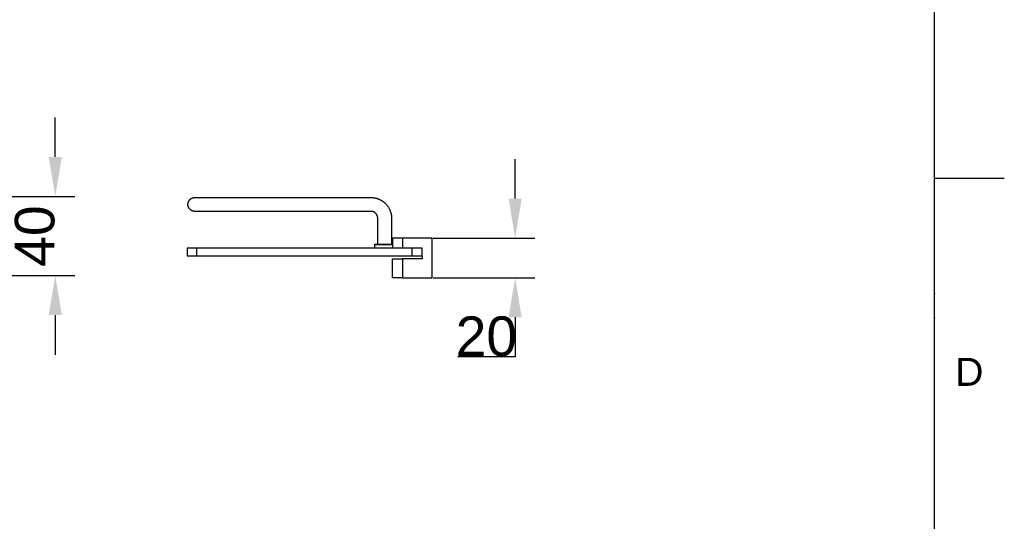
# Model space of a CAD drawing. Header units: millimetres. Extents: x 580 to 2065, y -13 to 1037.
# Tile 12 of 13: x 1567 to 2065, y 240 to 494. Entities that reach past the tile are written whole.
import ezdxf

# ---------------------------------------------------------------- set-up
doc = ezdxf.new("R2010")
doc.units = ezdxf.units.MM
doc.header["$LTSCALE"] = 0.1
for name, color, linetype in [('DEFAULT', 7, 'Continuous'), ('INLINE', 3, 'Continuous'), ('OUTLINE', 2, 'Continuous')]:
    doc.layers.add(name, color=color, linetype=linetype)
doc.styles.add('ARIAL', font='arial_0.ttf')
doc.styles.get("Standard").update_dxf_attribs({"font": 'arial_0.ttf'})
doc.dimstyles.new('DIMENSION STYLE 01', dxfattribs={"dimtxt": 20, "dimasz": 20, "dimexe": 10, "dimexo": 0.5, "dimgap": 0.09, "dimtad": 1, "dimtoh": 1, "dimdec": 0, "dimzin": 0, "dimdsep": 46, "dimtxsty": 'ARIAL', "dimcen": 0.5, "dimadec": 1, "dimazin": 0, "dimtfac": 1, "dimtdec": 4, "dimtofl": 0, "dimtmove": 0, "dimatfit": 3, "dimfxl": 1, "dimtolj": 1, "dimtzin": 0, "dimarcsym": 0})

# ---------------------------------------------------------------- blocks, each defined once
blk = doc.blocks.new('*D44')
at = {"layer": 'DEFAULT', "color": 0, "lineweight": -2, "transparency": 16777216}
for p, q in [((1584.53, 424.51), (1584.53, 444.51)), ((1479.58, 404.51), (1594.53, 404.51)), ((1424.3, 364.54), (1594.53, 364.54)), ((1584.53, 344.54), (1584.53, 324.54))]:
    blk.add_line(p, q, dxfattribs=at)
at = {"layer": 'DEFAULT', "color": 0, "transparency": 16777216}
for points in [[(1581.2, 424.51), (1587.87, 424.51), (1584.53, 404.51)], [(1581.2, 344.54), (1587.87, 344.54), (1584.53, 364.54)]]:
    blk.add_solid(points, dxfattribs=at)
at = {"layer": 'Defpoints', "color": 0, "transparency": 16777216}
for p in [(1479.08, 404.51), (1584.53, 404.51), (1423.8, 364.54)]:
    blk.add_point(p, dxfattribs=at)
at = {"layer": 'DEFAULT', "color": 0, "transparency": 16777216, "insert": (1574.23, 384.52), "char_height": 20, "attachment_point": 5, "rotation": 90, "style": 'ARIAL'}
blk.add_mtext('\\A1;40', dxfattribs=at)
blk = doc.blocks.new('*D47')
at = {"layer": 'DEFAULT', "color": 0, "lineweight": -2, "transparency": 16777216}
for p, q in [((1817.22, 403.46), (1817.22, 423.46)), ((1775.7, 383.46), (1827.22, 383.46)), ((1775.7, 363.46), (1827.22, 363.46)), ((1817.22, 343.46), (1817.22, 323.46)), ((1817.22, 323.46), (1788.21, 323.46))]:
    blk.add_line(p, q, dxfattribs=at)
at = {"layer": 'DEFAULT', "color": 0, "transparency": 16777216}
for points in [[(1813.88, 403.46), (1820.55, 403.46), (1817.22, 383.46)], [(1813.88, 343.46), (1820.55, 343.46), (1817.22, 363.46)]]:
    blk.add_solid(points, dxfattribs=at)
at = {"layer": 'Defpoints', "color": 0, "transparency": 16777216}
for p in [(1775.2, 383.46), (1775.2, 363.46), (1817.22, 363.46)]:
    blk.add_point(p, dxfattribs=at)
at = {"layer": 'DEFAULT', "color": 0, "transparency": 16777216, "insert": (1802.67, 333.76), "char_height": 20, "attachment_point": 5, "style": 'ARIAL'}
blk.add_mtext('\\A1;20', dxfattribs=at)

msp = doc.modelspace()

# ---------------------------------------------------------------- linework, layer by layer
for p, q in [((2029.35, 22.08), (2029.35, 1001.37)), ((2029.35, 413.8), (2064.71, 413.8))]:
    msp.add_line(p, q)
for p in [(2029.35, 413.8), (2029.35, 355.44), (2029.35, 342.94)]:
    msp.add_point(p)
at = {"layer": 'INLINE'}
for p, q in [((1653.32, 403.49), (1653.4, 403.54)), ((1653.4, 403.54), (1653.48, 403.58)), ((1653.48, 403.58), (1653.56, 403.62)), ((1653.56, 403.62), (1653.63, 403.66)), ((1653.63, 403.66), (1653.71, 403.7)), ((1653.71, 403.7), (1653.79, 403.73)), ((1653.79, 403.73), (1653.88, 403.77)), ((1653.88, 403.77), (1653.96, 403.8)), ((1653.96, 403.8), (1654.04, 403.83)), ((1654.04, 403.83), (1654.12, 403.85)), ((1654.12, 403.85), (1654.2, 403.88)), ((1654.2, 403.88), (1654.28, 403.9)), ((1654.28, 403.9), (1654.36, 403.92)), ((1654.36, 403.92), (1654.45, 403.94)), ((1654.45, 403.94), (1654.53, 403.95)), ((1654.53, 403.95), (1654.61, 403.97)), ((1654.61, 403.97), (1654.69, 403.98)), ((1654.69, 403.98), (1654.77, 403.99)), ((1654.77, 403.99), (1654.85, 404)), ((1654.85, 404), (1654.93, 404)), ((1654.93, 404), (1655.01, 404.01)), ((1655.01, 404.01), (1655.09, 404.01)), ((1655.09, 404.01), (1744.14, 404.01)), ((1655.23, 404.01), (1655.27, 404.01)), ((1743.77, 404.01), (1744.69, 404)), ((1744.14, 404.01), (1744.63, 404)), ((1744.63, 404), (1744.8, 403.99)), ((1744.8, 403.99), (1744.98, 403.98)), ((1744.98, 403.98), (1745.2, 403.97)), ((1745.2, 403.97), (1745.41, 403.94)), ((1745.41, 403.94), (1745.63, 403.91)), ((1745.63, 403.91), (1745.85, 403.88)), ((1745.85, 403.88), (1746.05, 403.85)), ((1746.05, 403.85), (1746.26, 403.81)), ((1746.26, 403.81), (1746.46, 403.77)), ((1746.46, 403.77), (1746.66, 403.72)), ((1746.66, 403.72), (1746.87, 403.67)), ((1746.87, 403.67), (1747.07, 403.61)), ((1747.07, 403.61), (1747.27, 403.55)), ((1747.27, 403.55), (1747.47, 403.49)), ((1651.66, 400.59), (1651.67, 400.67)), ((1651.66, 400.51), (1651.66, 400.59)), ((1651.66, 400.51), (1651.66, 400.54)), ((1651.66, 400.44), (1651.66, 400.51)), ((1651.67, 400.36), (1651.66, 400.44)), ((1651.67, 400.75), (1651.68, 400.83)), ((1651.67, 400.67), (1651.67, 400.75)), ((1651.67, 400.28), (1651.67, 400.36)), ((1651.68, 400.2), (1651.67, 400.28)), ((1651.68, 400.83), (1651.69, 400.91)), ((1651.69, 400.12), (1651.68, 400.2)), ((1651.69, 400.91), (1651.7, 400.99)), ((1651.7, 400.04), (1651.69, 400.12)), ((1651.7, 400.99), (1651.71, 401.07)), ((1651.71, 399.96), (1651.7, 400.04)), ((1651.71, 401.07), (1651.72, 401.15)), ((1651.72, 399.88), (1651.71, 399.96)), ((1651.72, 401.15), (1651.74, 401.23)), ((1651.74, 399.79), (1651.72, 399.88)), ((1651.73, 401.17), (1651.75, 401.28)), ((1651.74, 401.23), (1651.76, 401.31)), ((1651.76, 399.71), (1651.74, 399.79)), ((1651.76, 401.31), (1651.78, 401.39)), ((1651.78, 399.63), (1651.76, 399.71)), ((1651.78, 401.39), (1651.8, 401.48)), ((1651.8, 399.55), (1651.78, 399.63)), ((1651.8, 401.48), (1651.82, 401.56)), ((1651.82, 399.47), (1651.8, 399.55)), ((1651.82, 401.56), (1651.85, 401.64)), ((1651.85, 399.39), (1651.82, 399.47)), ((1651.85, 401.64), (1651.88, 401.72)), ((1651.88, 399.31), (1651.85, 399.39)), ((1651.87, 401.7), (1651.89, 401.75)), ((1651.88, 401.72), (1651.91, 401.8)), ((1651.91, 399.22), (1651.88, 399.31)), ((1651.89, 401.75), (1651.93, 401.85)), ((1651.91, 401.8), (1651.94, 401.88)), ((1651.94, 399.14), (1651.91, 399.22)), ((1651.93, 401.85), (1651.95, 401.91)), ((1651.94, 401.88), (1651.98, 401.96)), ((1651.98, 399.06), (1651.94, 399.14)), ((1651.97, 399.08), (1651.95, 399.13)), ((1652.02, 398.98), (1651.97, 399.07)), ((1651.98, 401.96), (1652.01, 402.04)), ((1652.01, 398.98), (1651.98, 399.06)), ((1652.01, 402.04), (1652.05, 402.12)), ((1652.05, 398.91), (1652.01, 398.98)), ((1652.04, 398.93), (1652.02, 398.98)), ((1652.05, 402.12), (1652.1, 402.2)), ((1652.05, 402.11), (1652.07, 402.15)), ((1652.1, 398.83), (1652.05, 398.91)), ((1652.07, 402.15), (1652.1, 402.2)), ((1652.1, 402.2), (1652.14, 402.28)), ((1652.14, 398.75), (1652.1, 398.83)), ((1652.14, 402.28), (1652.19, 402.35)), ((1652.19, 398.67), (1652.14, 398.75)), ((1652.19, 402.35), (1652.23, 402.43)), ((1652.23, 398.6), (1652.19, 398.67)), ((1652.23, 398.6), (1652.21, 398.64)), ((1652.23, 402.43), (1652.28, 402.5)), ((1652.28, 398.52), (1652.23, 398.6)), ((1652.28, 398.53), (1652.24, 398.59)), ((1652.28, 402.5), (1652.34, 402.58)), ((1652.34, 402.58), (1652.39, 402.65)), ((1652.39, 402.65), (1652.45, 402.72)), ((1652.45, 402.72), (1652.5, 402.79)), ((1652.5, 402.79), (1652.56, 402.86)), ((1652.56, 402.86), (1652.63, 402.92)), ((1652.63, 402.92), (1652.69, 402.99)), ((1652.65, 402.95), (1652.77, 403.07)), ((1652.69, 402.99), (1652.75, 403.05)), ((1652.7, 403), (1652.71, 403.01)), ((1652.75, 403.05), (1652.82, 403.11)), ((1652.77, 403.07), (1652.83, 403.12)), ((1652.82, 403.11), (1652.89, 403.17)), ((1652.83, 403.12), (1652.85, 403.14)), ((1652.89, 403.17), (1652.96, 403.23)), ((1652.89, 403.18), (1652.94, 403.21)), ((1652.96, 403.23), (1653.03, 403.29)), ((1653.02, 403.28), (1653.02, 403.28)), ((1653.03, 403.29), (1653.1, 403.34)), ((1653.1, 403.34), (1653.17, 403.39)), ((1653.17, 403.39), (1653.25, 403.44)), ((1653.25, 403.44), (1653.32, 403.49)), ((1747.47, 403.49), (1747.66, 403.42)), ((1747.66, 403.42), (1747.86, 403.35)), ((1747.86, 403.35), (1748.06, 403.28)), ((1748.06, 403.28), (1748.25, 403.2)), ((1748.25, 403.2), (1748.44, 403.12)), ((1748.44, 403.12), (1748.63, 403.03)), ((1748.63, 403.03), (1748.82, 402.94)), ((1748.82, 402.94), (1749, 402.85)), ((1749, 402.85), (1749.19, 402.75)), ((1749.19, 402.75), (1749.38, 402.65)), ((1749.38, 402.65), (1749.56, 402.54)), ((1749.56, 402.54), (1749.74, 402.43)), ((1749.74, 402.43), (1749.92, 402.32)), ((1749.92, 402.32), (1750.1, 402.2)), ((1750.1, 402.2), (1750.27, 402.08)), ((1750.27, 402.08), (1750.44, 401.96)), ((1750.44, 401.96), (1750.61, 401.83)), ((1750.61, 401.83), (1750.78, 401.7)), ((1750.78, 401.7), (1750.94, 401.56)), ((1750.94, 401.56), (1751.1, 401.43)), ((1751.1, 401.43), (1751.26, 401.28)), ((1751.26, 401.28), (1751.41, 401.14)), ((1751.41, 401.14), (1751.57, 400.99)), ((1751.57, 400.99), (1751.72, 400.84)), ((1751.72, 400.84), (1751.91, 400.64)), ((1751.91, 400.64), (1752.1, 400.43)), ((1752.1, 400.43), (1752.28, 400.22)), ((1752.28, 400.22), (1752.46, 400)), ((1752.46, 400), (1752.63, 399.77)), ((1752.63, 399.77), (1752.79, 399.55)), ((1752.79, 399.55), (1752.95, 399.31)), ((1752.95, 399.31), (1753.1, 399.08)), ((1753.1, 399.08), (1753.24, 398.85)), ((1753.24, 398.85), (1753.37, 398.62)), ((1753.37, 398.62), (1753.5, 398.38)), ((1652.33, 398.46), (1652.28, 398.53)), ((1652.34, 398.45), (1652.28, 398.52)), ((1652.39, 398.38), (1652.34, 398.45)), ((1652.45, 398.31), (1652.39, 398.38)), ((1652.46, 398.28), (1652.4, 398.37)), ((1652.5, 398.24), (1652.45, 398.31)), ((1652.5, 398.25), (1652.46, 398.28)), ((1652.56, 398.17), (1652.5, 398.24)), ((1652.55, 398.18), (1652.5, 398.24)), ((1652.61, 398.12), (1652.55, 398.18)), ((1652.63, 398.1), (1652.56, 398.17)), ((1652.61, 398.12), (1652.61, 398.12)), ((1652.69, 398.04), (1652.63, 398.1)), ((1652.73, 398), (1652.67, 398.06)), ((1652.67, 398.06), (1652.68, 398.05)), ((1652.75, 397.97), (1652.69, 398.04)), ((1652.82, 397.91), (1652.75, 397.97)), ((1652.89, 397.85), (1652.82, 397.91)), ((1652.97, 397.78), (1652.85, 397.88)), ((1652.96, 397.8), (1652.89, 397.85)), ((1652.89, 397.85), (1652.89, 397.85)), ((1653.03, 397.74), (1652.96, 397.8)), ((1652.98, 397.78), (1652.99, 397.77)), ((1653.1, 397.69), (1653.03, 397.74)), ((1653.17, 397.63), (1653.1, 397.69)), ((1653.25, 397.58), (1653.17, 397.63)), ((1653.32, 397.54), (1653.25, 397.58)), ((1653.4, 397.49), (1653.32, 397.54)), ((1653.48, 397.45), (1653.4, 397.49)), ((1653.56, 397.4), (1653.48, 397.45)), ((1653.63, 397.36), (1653.56, 397.4)), ((1653.71, 397.33), (1653.63, 397.36)), ((1653.79, 397.29), (1653.71, 397.33)), ((1653.88, 397.26), (1653.79, 397.29)), ((1653.96, 397.23), (1653.88, 397.26)), ((1654.04, 397.2), (1653.96, 397.23)), ((1654.12, 397.17), (1654.04, 397.2)), ((1654.2, 397.15), (1654.12, 397.17)), ((1654.28, 397.13), (1654.2, 397.15)), ((1654.36, 397.11), (1654.28, 397.13)), ((1654.45, 397.09), (1654.36, 397.11)), ((1654.53, 397.07), (1654.45, 397.09)), ((1654.61, 397.06), (1654.53, 397.07)), ((1654.69, 397.05), (1654.61, 397.06)), ((1654.77, 397.04), (1654.69, 397.05)), ((1654.85, 397.03), (1654.77, 397.04)), ((1654.93, 397.02), (1654.85, 397.03)), ((1655.01, 397.02), (1654.93, 397.02)), ((1655.09, 397.01), (1655.01, 397.02)), ((1743.9, 397.01), (1655.09, 397.01)), ((1655.26, 397.01), (1655.25, 397.01)), ((1744.37, 397.01), (1743.9, 397.01)), ((1744.45, 397), (1744.37, 397.01)), ((1744.51, 397), (1744.45, 397)), ((1744.58, 396.99), (1744.51, 397)), ((1744.65, 396.98), (1744.58, 396.99)), ((1744.71, 396.97), (1744.65, 396.98)), ((1744.85, 396.95), (1744.71, 396.97)), ((1744.91, 396.94), (1744.85, 396.95)), ((1744.98, 396.92), (1744.91, 396.94)), ((1745.04, 396.91), (1744.98, 396.92)), ((1745.11, 396.89), (1745.04, 396.91)), ((1745.17, 396.87), (1745.11, 396.89)), ((1745.24, 396.86), (1745.17, 396.87)), ((1745.3, 396.84), (1745.24, 396.86)), ((1745.36, 396.81), (1745.3, 396.84)), ((1745.42, 396.79), (1745.36, 396.81)), ((1745.48, 396.77), (1745.42, 396.79)), ((1745.57, 396.73), (1745.48, 396.77)), ((1745.65, 396.7), (1745.57, 396.73)), ((1745.74, 396.66), (1745.65, 396.7)), ((1745.82, 396.61), (1745.74, 396.66)), ((1745.9, 396.57), (1745.82, 396.61)), ((1745.98, 396.52), (1745.9, 396.57)), ((1746.06, 396.48), (1745.98, 396.52)), ((1746.14, 396.42), (1746.06, 396.48)), ((1746.22, 396.37), (1746.14, 396.42)), ((1746.3, 396.31), (1746.22, 396.37)), ((1746.38, 396.25), (1746.3, 396.31)), ((1746.45, 396.19), (1746.38, 396.25)), ((1746.52, 396.13), (1746.45, 396.19)), ((1746.59, 396.07), (1746.52, 396.13)), ((1746.66, 396.01), (1746.59, 396.07)), ((1746.72, 395.94), (1746.66, 396.01)), ((1746.76, 395.9), (1746.72, 395.94)), ((1746.8, 395.85), (1746.76, 395.9)), ((1746.84, 395.81), (1746.8, 395.85)), ((1746.88, 395.76), (1746.84, 395.81)), ((1746.92, 395.71), (1746.88, 395.76)), ((1746.96, 395.66), (1746.92, 395.71)), ((1747.03, 395.57), (1746.96, 395.66)), ((1747.1, 395.47), (1747.03, 395.57)), ((1747.17, 395.36), (1747.1, 395.47)), ((1747.23, 395.26), (1747.17, 395.36)), ((1747.29, 395.15), (1747.23, 395.26)), ((1747.35, 395.04), (1747.29, 395.15)), ((1747.37, 394.99), (1747.35, 395.04)), ((1747.4, 394.93), (1747.37, 394.99)), ((1747.42, 394.87), (1747.4, 394.93)), ((1747.45, 394.82), (1747.42, 394.87)), ((1747.47, 394.76), (1747.45, 394.82)), ((1747.49, 394.7), (1747.47, 394.76)), ((1747.52, 394.61), (1747.49, 394.7)), ((1747.55, 394.51), (1747.52, 394.61)), ((1747.58, 394.41), (1747.55, 394.51)), ((1747.61, 394.31), (1747.58, 394.41)), ((1747.63, 394.21), (1747.61, 394.31)), ((1747.65, 394.1), (1747.63, 394.21)), ((1747.66, 394), (1747.65, 394.1)), ((1747.68, 393.9), (1747.66, 394)), ((1747.69, 393.83), (1747.68, 393.9)), ((1747.69, 393.75), (1747.69, 393.83)), ((1747.7, 393.67), (1747.69, 393.75)), ((1747.7, 393.6), (1747.7, 393.67)), ((1747.7, 380.46), (1747.7, 393.6)), ((1753.5, 398.38), (1753.62, 398.15)), ((1753.62, 398.15), (1753.74, 397.89)), ((1753.74, 397.89), (1753.86, 397.63)), ((1753.86, 397.63), (1753.97, 397.36)), ((1753.97, 397.36), (1754.07, 397.09)), ((1754.07, 397.09), (1754.16, 396.82)), ((1754.16, 396.82), (1754.25, 396.55)), ((1754.25, 396.55), (1754.33, 396.27)), ((1754.33, 396.27), (1754.4, 396)), ((1754.4, 396), (1754.46, 395.76)), ((1754.46, 395.76), (1754.51, 395.52)), ((1754.51, 395.52), (1754.55, 395.28)), ((1754.55, 395.28), (1754.59, 395.04)), ((1754.59, 395.04), (1754.61, 394.85)), ((1754.61, 394.85), (1754.64, 394.67)), ((1754.64, 394.67), (1754.67, 394.29)), ((1754.67, 394.29), (1754.68, 394.12)), ((1754.68, 394.12), (1754.69, 393.96)), ((1754.69, 393.96), (1754.7, 393.2)), ((1754.69, 393.79), (1754.7, 393)), ((1754.7, 393.2), (1754.7, 380.46))]:
    msp.add_line(p, q, dxfattribs=at)
at = {"layer": 'OUTLINE'}
for p, q in [((1746.2, 380.21), (1746.21, 380.22)), ((1746.2, 380.2), (1746.2, 380.21)), ((1746.2, 380.21), (1746.2, 380.21)), ((1746.2, 380.19), (1746.2, 380.2)), ((1746.2, 380.18), (1746.2, 380.19)), ((1746.2, 380.17), (1746.2, 380.18)), ((1746.2, 380.18), (1746.2, 380.18)), ((1746.2, 380.16), (1746.2, 380.17)), ((1755.2, 380.16), (1746.2, 380.16)), ((1746.2, 380.16), (1746.2, 380.16)), ((1746.2, 378.46), (1746.2, 380.16)), ((1746.21, 380.25), (1746.22, 380.26)), ((1746.21, 380.24), (1746.21, 380.25)), ((1746.21, 380.25), (1746.21, 380.25)), ((1746.21, 380.23), (1746.21, 380.24)), ((1746.21, 380.22), (1746.21, 380.23)), ((1746.21, 380.23), (1746.21, 380.23)), ((1746.22, 380.27), (1746.22, 380.28)), ((1746.22, 380.28), (1746.23, 380.28)), ((1746.22, 380.26), (1746.22, 380.27)), ((1746.23, 380.29), (1746.23, 380.3)), ((1746.23, 380.3), (1746.24, 380.3)), ((1746.23, 380.28), (1746.23, 380.29)), ((1746.24, 380.31), (1746.24, 380.32)), ((1746.24, 380.32), (1746.25, 380.32)), ((1746.24, 380.3), (1746.24, 380.31)), ((1746.25, 380.32), (1746.25, 380.33)), ((1746.25, 380.33), (1746.26, 380.33)), ((1746.26, 380.34), (1746.27, 380.35)), ((1746.26, 380.33), (1746.26, 380.34)), ((1746.27, 380.35), (1746.28, 380.36)), ((1746.27, 380.35), (1746.27, 380.35)), ((1746.28, 380.36), (1746.29, 380.37)), ((1746.28, 380.36), (1746.28, 380.36)), ((1746.29, 380.37), (1746.29, 380.38)), ((1746.29, 380.38), (1746.3, 380.38)), ((1746.3, 380.38), (1746.3, 380.39)), ((1746.3, 380.39), (1746.31, 380.39)), ((1746.31, 380.39), (1746.32, 380.4)), ((1746.32, 380.4), (1746.32, 380.4)), ((1746.32, 380.4), (1746.33, 380.4)), ((1746.33, 380.4), (1746.33, 380.41)), ((1746.33, 380.41), (1746.34, 380.41)), ((1746.34, 380.41), (1746.35, 380.42)), ((1746.35, 380.42), (1746.35, 380.42)), ((1746.35, 380.42), (1746.36, 380.42)), ((1746.36, 380.42), (1746.37, 380.43)), ((1746.37, 380.43), (1746.37, 380.43)), ((1746.37, 380.43), (1746.38, 380.43)), ((1746.38, 380.43), (1746.39, 380.44)), ((1746.39, 380.44), (1746.4, 380.44)), ((1746.4, 380.44), (1746.4, 380.44)), ((1746.4, 380.44), (1746.41, 380.44)), ((1746.41, 380.44), (1746.42, 380.45)), ((1746.42, 380.45), (1746.42, 380.45)), ((1746.42, 380.45), (1746.43, 380.45)), ((1746.43, 380.45), (1746.44, 380.45)), ((1746.44, 380.45), (1746.44, 380.45)), ((1746.44, 380.45), (1746.45, 380.45)), ((1746.45, 380.45), (1746.46, 380.45)), ((1746.46, 380.45), (1746.47, 380.46)), ((1746.47, 380.46), (1746.47, 380.46)), ((1746.47, 380.46), (1746.48, 380.46)), ((1746.48, 380.46), (1746.49, 380.46)), ((1746.49, 380.46), (1746.49, 380.46)), ((1746.49, 380.46), (1746.5, 380.46)), ((1746.5, 380.46), (1755.2, 380.46)), ((1760.2, 383.46), (1755.2, 383.46)), ((1755.2, 383.46), (1755.2, 378.46)), ((1775.2, 383.46), (1760.2, 383.46)), ((1760.2, 383.46), (1760.2, 378.46)), ((1775.2, 363.46), (1775.2, 383.46)), ((1656.2, 378.46), (1651.2, 378.46)), ((1651.2, 378.46), (1651.2, 374.46)), ((1651.2, 374.46), (1656.2, 374.46)), ((1656.2, 374.46), (1656.2, 378.46)), ((1765.2, 378.46), (1656.2, 378.46)), ((1656.2, 374.46), (1765.2, 374.46)), ((1765.2, 374.46), (1765.2, 378.46)), ((1770.2, 378.46), (1765.2, 378.46)), ((1765.2, 374.46), (1770.2, 374.46)), ((1770.2, 374.46), (1770.2, 378.46)), ((1770.2, 374.46), (1770.2, 372.93)), ((1755.2, 363.46), (1755.2, 372.93)), ((1755.2, 372.93), (1760.2, 372.93)), ((1770.2, 372.93), (1760.2, 372.93)), ((1760.2, 372.93), (1760.2, 363.46)), ((1760.2, 363.46), (1755.2, 363.46)), ((1760.2, 363.46), (1775.2, 363.46))]:
    msp.add_line(p, q, dxfattribs=at)

# ---------------------------------------------------------------- texts
at = {"insert": (2047.03, 315.87), "char_height": 14.14, "attachment_point": 5}
msp.add_mtext_dynamic_manual_height_columns('D', width=10, gutter_width=12.5, heights=[0], dxfattribs=at)

# ---------------------------------------------------------------- dimensions: what is measured, and where the dimension line sits
at = {"layer": 'DEFAULT'}
for base, p1, p2, picture, middle in [((1584.53, 404.51), (1423.8, 364.54), (1479.08, 404.51), '*D44', (1574.23, 384.52)), ((1817.22, 363.46), (1775.2, 383.46), (1775.2, 363.46), '*D47', (1802.67, 333.76))]:
    dim = msp.add_linear_dim(base=base, p1=p1, p2=p2, angle=90, dimstyle='DIMENSION STYLE 01', dxfattribs=at)
    dim.commit()
    dim.dimension.update_dxf_attribs({"geometry": picture, "text_midpoint": middle})

doc.saveas('drawing.dxf')
